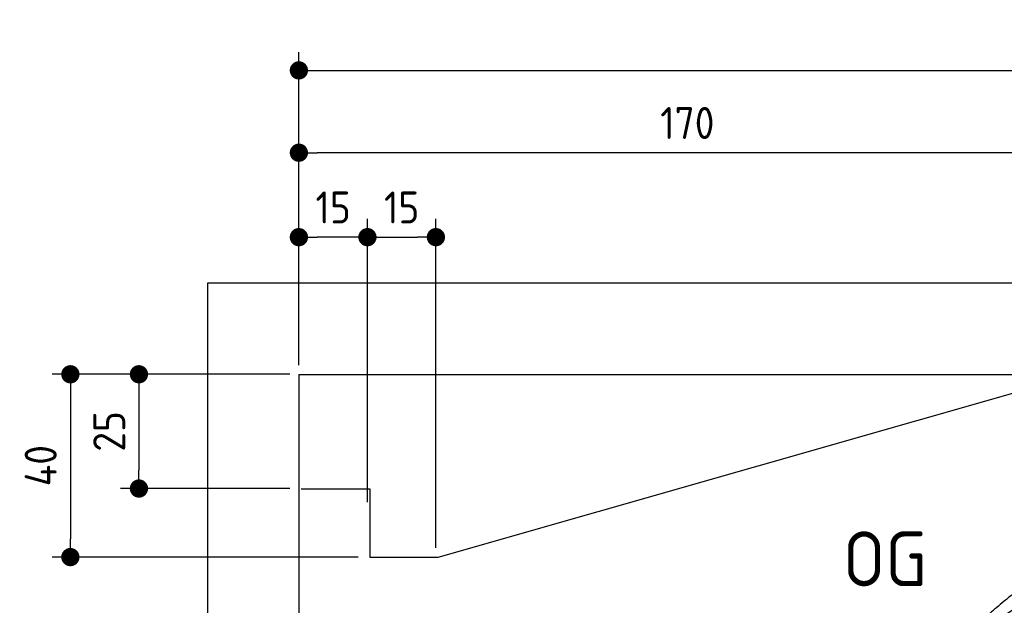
# Model space of a CAD drawing. Header units: millimetres. Extents: x -411 to 6777, y 0 to 6677.
# Tile 3 of 6: x -411 to 1744, y 5395 to 6677. Entities that reach past the tile are written whole.
import ezdxf

# ---------------------------------------------------------------- set-up
doc = ezdxf.new("R2010")
doc.units = ezdxf.units.MM
doc.layers.add('4', color=3, linetype='Continuous')
for name, color, linetype, lineweight in [('car', 10, 'Continuous', 25), ('Freiraum', 7, 'Continuous', 25), ('Gebäude', 7, 'Continuous', 25)]:
    doc.layers.add(name, color=color, linetype=linetype, lineweight=lineweight)
doc.styles.get("Standard").update_dxf_attribs({"font": 'ISOCP.SHX'})
doc.dimstyles.new('GEN-ISO', dxfattribs={"dimscale": 20, "dimtxt": 3.5, "dimasz": 2, "dimexe": 2, "dimexo": 1, "dimgap": 1.5, "dimtad": 1, "dimdec": 1, "dimlfac": 0.1, "dimdsep": 46, "dimtxsty": 'STANDARD', "dimblk": 'PUNKT', "dimcen": 2, "dimclrd": 256, "dimclre": 256, "dimclrt": 2, "dimadec": 0, "dimazin": 0, "dimtp": 0.1, "dimtm": 0.1, "dimtfac": 0.71, "dimtdec": 1, "dimtmove": 2, "dimatfit": 3, "dimldrblk": 'PUNKT', "dimfxl": 2, "dimtolj": 1, "dimarcsym": 0})

# ---------------------------------------------------------------- blocks, each defined once
blk = doc.blocks.new('PUNKT')
at = {"layer": '4', "color": 0, "linetype": 'ByBlock'}
blk.add_line((-0.5, 0), (-1, 0), dxfattribs=at)
at = {"layer": '4', "color": 0, "linetype": 'ByBlock', "const_width": 0.5}
blk.add_lwpolyline([(-0.25, 0, 1), (0.25, 0, 1)], format="xyb", close=True, dxfattribs=at)
blk = doc.blocks.new('*D71')
at = {"layer": '4', "lineweight": -2, "transparency": 16777216}
for p, q in [((200, 5920.9), (200, 6605.8)), ((5700, 6070.9), (5700, 6605.8)), ((240, 6565.8), (5660, 6565.8))]:
    blk.add_line(p, q, dxfattribs=at)
at = {"layer": 'Defpoints', "color": 0, "transparency": 16777216}
for p in [(5700, 6565.8), (5700, 6050.9), (200, 5900.9)]:
    blk.add_point(p, dxfattribs=at)
at = {"layer": '4', "lineweight": -2, "transparency": 16777216, "xscale": 40, "yscale": 40, "zscale": 40, "rotation": 180}
blk.add_blockref('PUNKT', (200, 6565.8), dxfattribs=at)
at = {"layer": '4', "lineweight": -2, "transparency": 16777216, "xscale": 40, "yscale": 40, "zscale": 40}
blk.add_blockref('PUNKT', (5700, 6565.8), dxfattribs=at)
at = {"layer": '4', "color": 2, "transparency": 16777216, "insert": (2950, 6630.8), "char_height": 70, "attachment_point": 5}
blk.add_mtext('550', dxfattribs=at)
blk = doc.blocks.new('Car')
at = {"layer": 'car'}
for points, degree in [([(1629.1, 5353.6), (1664.8, 5350.2), (1964.8, 5601.8), (2142.2, 5712.4)], 3), ([(1925.1, 5607.4), (1844.6, 5546.2), (1742.9, 5461.8), (1614.6, 5355.4), (1620.5, 5353.5)], 4)]:
    blk.add_open_spline(points, degree=degree, dxfattribs=at)
blk = doc.blocks.new('_Dot')
at = {"color": 0, "linetype": 'ByBlock', "lineweight": -2}
blk.add_line((-0.5, 0), (-1, 0), dxfattribs=at)
at = {"color": 0, "linetype": 'ByBlock', "const_width": 0.5}
blk.add_lwpolyline([(-0.25, 0, 1), (0.25, 0, 1)], format="xyb", close=True, dxfattribs=at)
blk = doc.blocks.new('*D77')
at = {"layer": '4', "lineweight": -2, "transparency": 16777216}
for p, q in [((200, 5920.9), (200, 6425.7)), ((1900, 5920.9), (1900, 6425.7)), ((1860, 6385.7), (240, 6385.7))]:
    blk.add_line(p, q, dxfattribs=at)
at = {"layer": 'Defpoints', "color": 0, "transparency": 16777216}
for p in [(200, 6385.7), (200, 5900.9), (1900, 5900.9)]:
    blk.add_point(p, dxfattribs=at)
at = {"layer": '4', "lineweight": -2, "transparency": 16777216, "xscale": 40, "yscale": 40, "zscale": 40, "rotation": 180}
blk.add_blockref('_Dot', (200, 6385.7), dxfattribs=at)
at = {"layer": '4', "lineweight": -2, "transparency": 16777216, "xscale": 40, "yscale": 40, "zscale": 40}
blk.add_blockref('_Dot', (1900, 6385.7), dxfattribs=at)
at = {"layer": '4', "color": 2, "transparency": 16777216, "insert": (1050, 6450.7), "char_height": 70, "attachment_point": 5}
blk.add_mtext('170', dxfattribs=at)
blk = doc.blocks.new('*D78')
at = {"layer": '4', "lineweight": -2, "transparency": 16777216}
for p, q in [((200, 5920.9), (200, 6240.9)), ((350, 5620.9), (350, 6240.9)), ((310, 6200.9), (240, 6200.9))]:
    blk.add_line(p, q, dxfattribs=at)
at = {"layer": 'Defpoints', "color": 0, "transparency": 16777216}
for p in [(200, 6200.9), (200, 5900.9), (350, 5600.9)]:
    blk.add_point(p, dxfattribs=at)
at = {"layer": '4', "lineweight": -2, "transparency": 16777216, "xscale": 40, "yscale": 40, "zscale": 40, "rotation": 180}
blk.add_blockref('_Dot', (200, 6200.9), dxfattribs=at)
at = {"layer": '4', "lineweight": -2, "transparency": 16777216, "xscale": 40, "yscale": 40, "zscale": 40}
blk.add_blockref('_Dot', (350, 6200.9), dxfattribs=at)
at = {"layer": '4', "color": 2, "transparency": 16777216, "insert": (275, 6265.9), "char_height": 70, "attachment_point": 5}
blk.add_mtext('15', dxfattribs=at)
blk = doc.blocks.new('*D79')
at = {"layer": '4', "lineweight": -2, "transparency": 16777216}
for p, q in [((180, 5900.9), (-340, 5900.9)), ((-300, 5860.9), (-300, 5540.9)), ((330, 5500.9), (-340, 5500.9))]:
    blk.add_line(p, q, dxfattribs=at)
at = {"layer": 'Defpoints', "color": 0, "transparency": 16777216}
for p in [(200, 5900.9), (-300, 5500.9), (350, 5500.9)]:
    blk.add_point(p, dxfattribs=at)
at = {"layer": '4', "lineweight": -2, "transparency": 16777216, "xscale": 40, "yscale": 40, "zscale": 40}
for p, rotation in [((-300, 5900.9), 90), ((-300, 5500.9), 270)]:
    blk.add_blockref('_Dot', p, dxfattribs=dict(at, rotation=rotation))
at = {"layer": '4', "color": 2, "transparency": 16777216, "insert": (-365, 5700.9), "char_height": 70, "attachment_point": 5, "rotation": 90}
blk.add_mtext('40', dxfattribs=at)
blk = doc.blocks.new('*D80')
at = {"layer": '4', "lineweight": -2, "transparency": 16777216}
for p, q in [((180, 5900.9), (-190, 5900.9)), ((-150, 5860.9), (-150, 5690.9)), ((180, 5650.9), (-190, 5650.9))]:
    blk.add_line(p, q, dxfattribs=at)
at = {"layer": 'Defpoints', "color": 0, "transparency": 16777216}
for p in [(200, 5900.9), (-150, 5650.9), (200, 5650.9)]:
    blk.add_point(p, dxfattribs=at)
at = {"layer": '4', "lineweight": -2, "transparency": 16777216, "xscale": 40, "yscale": 40, "zscale": 40}
for p, rotation in [((-150, 5900.9), 90), ((-150, 5650.9), 270)]:
    blk.add_blockref('_Dot', p, dxfattribs=dict(at, rotation=rotation))
at = {"layer": '4', "color": 2, "transparency": 16777216, "insert": (-215, 5775.9), "char_height": 70, "attachment_point": 5, "rotation": 90}
blk.add_mtext('25', dxfattribs=at)
blk = doc.blocks.new('*D81')
at = {"layer": '4', "lineweight": -2, "transparency": 16777216}
for p, q in [((350, 5670.9), (350, 6240.9)), ((499.8, 5520.9), (499.8, 6240.9)), ((390, 6200.9), (459.8, 6200.9))]:
    blk.add_line(p, q, dxfattribs=at)
at = {"layer": 'Defpoints', "color": 0, "transparency": 16777216}
for p in [(499.8, 6200.9), (350, 5650.9), (499.8, 5500.9)]:
    blk.add_point(p, dxfattribs=at)
at = {"layer": '4', "lineweight": -2, "transparency": 16777216, "xscale": 40, "yscale": 40, "zscale": 40, "rotation": 180}
blk.add_blockref('_Dot', (350, 6200.9), dxfattribs=at)
at = {"layer": '4', "lineweight": -2, "transparency": 16777216, "xscale": 40, "yscale": 40, "zscale": 40}
blk.add_blockref('_Dot', (499.8, 6200.9), dxfattribs=at)
at = {"layer": '4', "color": 2, "transparency": 16777216, "insert": (424.9, 6265.9), "char_height": 70, "attachment_point": 5}
blk.add_mtext('15', dxfattribs=at)
blk = doc.blocks.new('Gebäude_360_GT210')
at = {"layer": 'Freiraum'}
blk.add_lwpolyline([(204.9, 5650.6), (354.9, 5650.6), (354.9, 5500.6), (504.7, 5500.6), (1904.9, 5900.6)], dxfattribs=at)
at = {"layer": 'Gebäude'}
for p, q in [((5900, 6100.6), (0, 6100.6)), ((0, 6100.6), (0, 0)), ((200, 5900.6), (5700, 5900.6)), ((200, 5900.6), (200, 200))]:
    blk.add_line(p, q, dxfattribs=at)

msp = doc.modelspace()

# ---------------------------------------------------------------- block references
at = {"layer": 'car', "rotation": 359.4752422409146}
msp.add_blockref('Car', (0, 0), dxfattribs=at)
at = {"layer": 'Gebäude'}
msp.add_blockref('Gebäude_360_GT210', (0, 0), dxfattribs=at)

# ---------------------------------------------------------------- texts
msp.add_text('OG', height=120).set_placement((1390.46, 5437))

# ---------------------------------------------------------------- dimensions: what is measured, and where the dimension line sits
at = {"layer": '4'}
for base, p1, p2, override, picture, middle in [((5700, 6565.8), (200, 5900.88), (5700, 6050.88), {"dimtdec": 3, "dimtolj": 0}, '*D71', (2950, 6630.8)), ((200, 6385.7), (1900, 5900.88), (200, 5900.88), {"dimblk1": 'Dot', "dimblk2": 'Dot', "dimsah": 1, "dimtdec": 3, "dimtolj": 0}, '*D77', (1050, 6450.7)), ((200, 6200.88), (350, 5600.88), (200, 5900.88), {"dimblk1": 'Dot', "dimblk2": 'Dot', "dimsah": 1, "dimtdec": 3, "dimtolj": 0}, '*D78', (275, 6265.88)), ((499.76, 6200.88), (349.97, 5650.88), (499.76, 5500.88), {"dimblk1": 'Dot', "dimblk2": 'Dot', "dimsah": 1, "dimtdec": 3, "dimtolj": 0}, '*D81', (424.87, 6265.88))]:
    dim = msp.add_linear_dim(base=base, p1=p1, p2=p2, dimstyle='GEN-ISO', override=override, dxfattribs=at)
    dim.commit()
    dim.dimension.update_dxf_attribs({"geometry": picture, "text_midpoint": middle})
for base, p2, picture, middle in [((-300, 5500.88), (350, 5500.88), '*D79', (-365, 5700.88)), ((-150, 5650.88), (200, 5650.88), '*D80', (-215.01, 5775.88))]:
    dim = msp.add_linear_dim(base=base, p1=(200, 5900.88), p2=p2, angle=90, dimstyle='GEN-ISO', override={"dimblk1": 'Dot', "dimblk2": 'Dot', "dimsah": 1, "dimtdec": 3, "dimtolj": 0}, dxfattribs=at)
    dim.commit()
    dim.dimension.update_dxf_attribs({"geometry": picture, "text_midpoint": middle})

doc.saveas('drawing.dxf')
